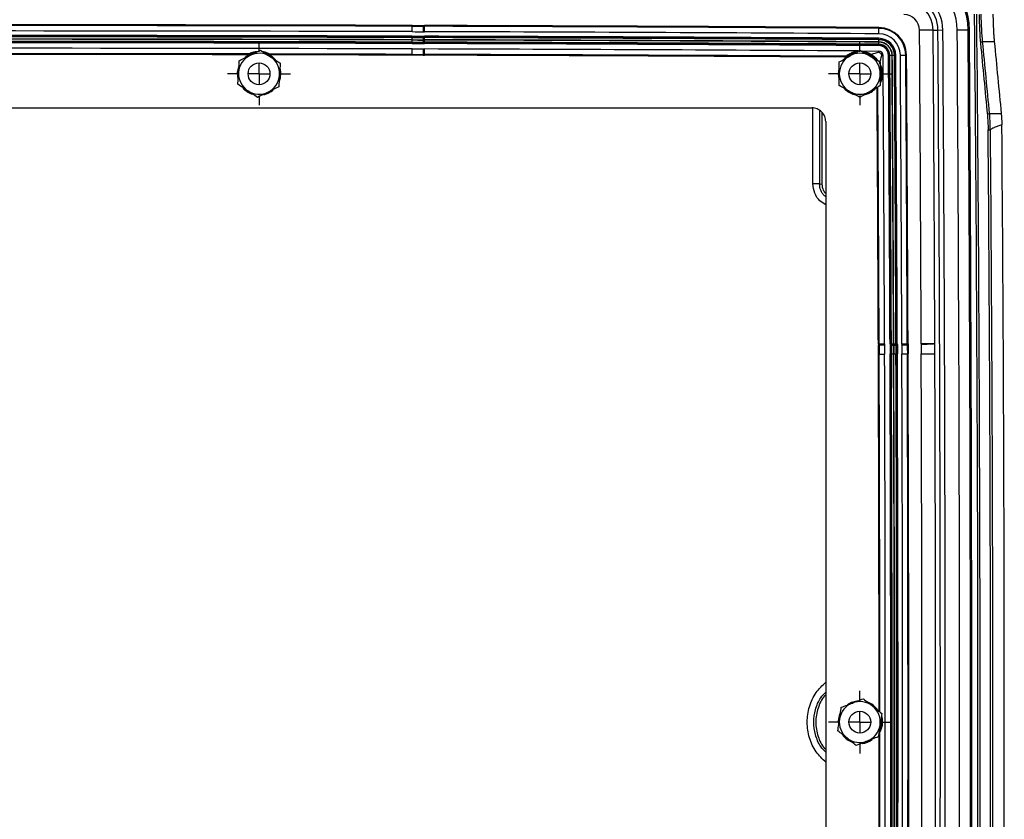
# Model space of a CAD drawing. Header units: inches. Extents: x 2 to 86, y 2 to 66.
# Tile 29 of 36: x 67.7 to 76.7, y 25.7 to 33.1. Entities that reach past the tile are written whole.
import ezdxf

# ---------------------------------------------------------------- set-up
doc = ezdxf.new("R2010")
doc.units = ezdxf.units.IN
doc.header["$LTSCALE"] = 8
doc.header["$MEASUREMENT"] = 0
doc.linetypes.add('CENTERX2', pattern=[0.8, 0.5, -0.1, 0.1, -0.1])
doc.layers.add('CENTER', color=40, linetype='CENTERX2')
doc.layers.add('DIMENSIONS', color=140, linetype='Continuous', lineweight=25)
doc.styles.add('SLDTEXTSTYLE0', font='TXT', dxfattribs={"width": 0.7})
doc.dimstyles.new('SLDDIMSTYLE4', dxfattribs={"dimtxt": 0.679688, "dimasz": 1.04, "dimexe": 0, "dimexo": 0.0625, "dimgap": 0.169922, "dimtad": 0, "dimtih": 1, "dimtoh": 1, "dimrnd": 1e-09, "dimzin": 4, "dimdsep": 46, "dimtxsty": 'SLDTEXTSTYLE0', "dimsah": 1, "dimcen": 0.09, "dimadec": 0, "dimazin": 1, "dimtfac": 1, "dimtofl": 0, "dimtmove": 0, "dimatfit": 3, "dimfxl": 0, "dimfrac": 2, "dimtolj": 1, "dimtzin": 12, "dimarcsym": 0})

# ---------------------------------------------------------------- blocks, each defined once
blk = doc.blocks.new('_D_16')
at = {"layer": 'DIMENSIONS'}
for p, q in [((64.3774, 33.2509), (64.3774, 37.0536)), ((69.8774, 33.2509), (69.8774, 37.0536)), ((64.3774, 36.0536), (64.8227, 36.0536)), ((65.7437, 36.0536), (65.5155, 36.0536)), ((65.5155, 36.0536), (65.5155, 34.9734)), ((68.3289, 36.0536), (68.5571, 36.0536)), ((68.5571, 36.0536), (68.5571, 34.9734)), ((69.8774, 36.0536), (69.2499, 36.0536)), ((65.5155, 34.9734), (65.7437, 34.9734)), ((68.5571, 34.9734), (68.3289, 34.9734))]:
    blk.add_line(p, q, dxfattribs=at)
for points in [[(64.3774, 36.0536), (65.4174, 35.8936), (65.4174, 36.2136)], [(69.8774, 36.0536), (68.8374, 36.2136), (68.8374, 35.8936)]]:
    blk.add_solid(points, dxfattribs=at)
at = {"layer": 'DIMENSIONS', "char_height": 0.66667, "attachment_point": 1, "style": 'SLDTEXTSTYLE0'}
for s, insert in [('5.50', (66.0264, 37.0651)), ('139.7', (65.7437, 35.8327))]:
    blk.add_mtext(s, dxfattribs=dict(at, insert=insert))
blk = doc.blocks.new('_D_17')
at = {"layer": 'DIMENSIONS'}
for p, q in [((69.8774, 33.2509), (69.8774, 37.0536)), ((75.3774, 33.2509), (75.3774, 37.0536)), ((69.8774, 36.0536), (70.4427, 36.0536)), ((71.3637, 36.0536), (71.1355, 36.0536)), ((71.1355, 36.0536), (71.1355, 34.9734)), ((73.9489, 36.0536), (74.1772, 36.0536)), ((74.1772, 36.0536), (74.1772, 34.9734)), ((75.3774, 36.0536), (74.8699, 36.0536)), ((71.1355, 34.9734), (71.3637, 34.9734)), ((74.1772, 34.9734), (73.9489, 34.9734))]:
    blk.add_line(p, q, dxfattribs=at)
for points in [[(69.8774, 36.0536), (70.9174, 35.8936), (70.9174, 36.2136)], [(75.3774, 36.0536), (74.3374, 36.2136), (74.3374, 35.8936)]]:
    blk.add_solid(points, dxfattribs=at)
at = {"layer": 'DIMENSIONS', "char_height": 0.66667, "attachment_point": 1, "style": 'SLDTEXTSTYLE0'}
for s, insert in [('5.50', (71.6465, 37.0651)), ('139.7', (71.3637, 35.8327))]:
    blk.add_mtext(s, dxfattribs=dict(at, insert=insert))
blk = doc.blocks.new('_D_18')
at = {"layer": 'DIMENSIONS'}
for p, q in [((58.8774, 33.2509), (58.8774, 40.1753)), ((75.3774, 33.2509), (75.3774, 40.1753)), ((58.8774, 39.1753), (64.8227, 39.1753)), ((65.7437, 39.1753), (65.5155, 39.1753)), ((65.5155, 39.1753), (65.5155, 38.0951)), ((68.3289, 39.1753), (68.5571, 39.1753)), ((68.5571, 39.1753), (68.5571, 38.0951)), ((75.3774, 39.1753), (69.2499, 39.1753)), ((65.5155, 38.0951), (65.7437, 38.0951)), ((68.5571, 38.0951), (68.3289, 38.0951))]:
    blk.add_line(p, q, dxfattribs=at)
for points in [[(58.8774, 39.1753), (59.9174, 39.0153), (59.9174, 39.3353)], [(75.3774, 39.1753), (74.3374, 39.3353), (74.3374, 39.0153)]]:
    blk.add_solid(points, dxfattribs=at)
at = {"layer": 'DIMENSIONS', "char_height": 0.66667, "attachment_point": 1, "style": 'SLDTEXTSTYLE0'}
for s, insert in [('16.50', (65.7437, 40.1868)), ('419.1', (65.7437, 38.9544))]:
    blk.add_mtext(s, dxfattribs=dict(at, insert=insert))
blk = doc.blocks.new('SW_CENTERMARKSYMBOL_6')
at = {"layer": 'CENTER', "color": 0}
for p, q in [((0, 0.2), (0, 0.2875)), ((0, 0), (0, 0.1)), ((-0.2, 0), (-0.2875, 0)), ((0, 0), (-0.1, 0)), ((0, 0), (0, -0.1)), ((0, 0), (0.1, 0)), ((0.2, 0), (0.2875, 0)), ((0, -0.2), (0, -0.2875))]:
    blk.add_line(p, q, dxfattribs=at)
blk = doc.blocks.new('SW_CENTERMARKSYMBOL_7')
at = {"layer": 'CENTER', "color": 0}
for p, q in [((0, 0.2), (0, 0.2875)), ((0, 0), (0, 0.1)), ((-0.2, 0), (-0.2875, 0)), ((0, 0), (-0.1, 0)), ((0, 0), (0, -0.1)), ((0, 0), (0.1, 0)), ((0.2, 0), (0.2875, 0)), ((0, -0.2), (0, -0.2875))]:
    blk.add_line(p, q, dxfattribs=at)
blk = doc.blocks.new('SW_CENTERMARKSYMBOL_8')
at = {"layer": 'CENTER', "color": 0}
for p, q in [((0, 0.2), (0, 0.2875)), ((0, 0), (0, 0.1)), ((-0.2, 0), (-0.2875, 0)), ((0, 0), (-0.1, 0)), ((0, 0), (0, -0.1)), ((0, 0), (0.1, 0)), ((0.2, 0), (0.2875, 0)), ((0, -0.2), (0, -0.2875))]:
    blk.add_line(p, q, dxfattribs=at)

msp = doc.modelspace()

# ---------------------------------------------------------------- linework, layer by layer
for p, q in [((71.2799, 32.9987), (71.28, 33.0057)), ((71.3825, 33.0055), (71.3844, 33.0055)), ((71.3825, 32.9986), (71.3825, 33.0055)), ((71.3825, 32.9986), (71.3843, 32.9986)), ((71.3844, 33.0055), (71.3843, 32.9986)), ((71.3862, 32.9985), (71.3843, 32.9986)), ((71.3844, 33.0055), (71.3864, 33.0054)), ((71.3862, 32.9985), (71.3846, 32.9487)), ((71.3864, 33.0054), (71.3862, 32.9985)), ((71.3929, 32.9486), (71.3931, 32.9984)), ((71.3931, 32.9984), (71.3931, 33.0053)), ((71.2796, 32.8975), (71.2797, 32.9073)), ((71.3824, 32.9487), (71.3835, 32.9487)), ((71.3846, 32.9487), (71.3835, 32.9487)), ((71.3927, 32.8971), (71.3928, 32.907)), ((75.5521, 32.9296), (75.5524, 32.9794)), ((75.5524, 32.9794), (75.5525, 32.9863)), ((76.0492, 32.9638), (75.9244, 32.963)), ((76.0492, 32.9638), (76.0932, 32.9641)), ((76.0932, 32.9641), (76.1381, 32.9645)), ((76.2692, 32.9654), (76.3688, 32.9661)), ((76.3688, 32.9661), (76.381, 32.9661)), ((71.2795, 32.853), (71.2796, 32.8727)), ((71.2795, 32.8503), (71.2795, 32.853)), ((71.2795, 32.8503), (71.2795, 32.8405)), ((71.2796, 32.8975), (71.2796, 32.8948)), ((71.2796, 32.8751), (71.2796, 32.8948)), ((71.3926, 32.8527), (71.3927, 32.8724)), ((71.3926, 32.85), (71.3926, 32.8527)), ((71.3926, 32.85), (71.3926, 32.8401)), ((71.3927, 32.8971), (71.3927, 32.8944)), ((71.3927, 32.8747), (71.3927, 32.8944)), ((75.5515, 32.8337), (75.5517, 32.8534)), ((75.5515, 32.831), (75.5515, 32.8337)), ((75.5515, 32.831), (75.5515, 32.8212)), ((75.5517, 32.8557), (75.5518, 32.8754)), ((75.5518, 32.8781), (75.5519, 32.888)), ((75.5518, 32.8781), (75.5518, 32.8754)), ((76.5021, 32.8575), (76.6087, 32.8575)), ((71.2791, 32.7338), (71.2792, 32.7407)), ((71.3922, 32.7335), (71.3923, 32.7404)), ((71.3923, 32.7404), (71.3924, 32.7902)), ((75.3913, 32.7722), (75.5512, 32.7712)), ((75.5511, 32.7599), (75.5512, 32.7712)), ((75.5791, 32.732), (75.5904, 32.732)), ((75.6501, 32.7324), (75.6403, 32.7324)), ((75.6501, 32.7324), (75.6528, 32.7325)), ((75.6528, 32.7325), (75.6725, 32.7326)), ((75.6749, 32.7326), (75.6946, 32.7327)), ((75.6973, 32.7327), (75.6946, 32.7327)), ((75.6973, 32.7327), (75.7071, 32.7328)), ((75.7487, 32.7331), (75.7985, 32.7334)), ((75.7985, 32.7334), (75.8055, 32.7335)), ((70.0698, 32.6053), (70.0739, 32.5759)), ((75.5659, 32.6203), (75.5739, 32.5759)), ((59.3151, 32.2509), (74.9397, 32.2509)), ((74.9483, 31.5544), (74.9483, 32.2495)), ((75.0088, 32.2283), (75.0088, 31.5544)), ((75.031, 32.2071), (75.031, 31.5515)), ((76.5655, 32.1992), (76.672, 32.1992)), ((75.0649, 32.1258), (75.0649, 21.1261)), ((75.0088, 31.5544), (75.031, 31.5515)), ((75.5474, 30.0885), (75.5544, 30.0885)), ((75.5545, 30.0789), (75.5475, 30.0789)), ((75.5544, 30.0885), (75.6042, 30.0887)), ((75.664, 30.0889), (75.6541, 30.0889)), ((75.664, 30.0889), (75.6666, 30.0889)), ((75.6666, 30.0889), (75.6863, 30.089)), ((75.6887, 30.089), (75.7084, 30.0891)), ((75.7111, 30.0891), (75.7084, 30.0891)), ((75.7111, 30.0891), (75.7209, 30.0891)), ((75.7625, 30.0893), (75.8123, 30.0895)), ((75.7627, 30.0812), (75.8125, 30.0827)), ((75.7627, 30.0812), (75.7627, 30.0801)), ((75.7627, 30.079), (75.7627, 30.0801)), ((75.8123, 30.0895), (75.8193, 30.0895)), ((75.8125, 30.0827), (75.8194, 30.0829)), ((75.8125, 30.0827), (75.8125, 30.0809)), ((75.8195, 30.081), (75.8125, 30.0809)), ((75.8125, 30.079), (75.8125, 30.0809)), ((75.8195, 30.0791), (75.8125, 30.079)), ((75.8194, 30.0829), (75.8195, 30.081)), ((75.8195, 30.081), (75.8195, 30.0791)), ((76.0646, 30.0904), (75.9397, 30.09)), ((76.0649, 30.0904), (76.0646, 30.0904)), ((75.5478, 29.9966), (75.5547, 29.9967)), ((75.6643, 29.9971), (75.6545, 29.997)), ((75.6643, 29.9971), (75.667, 29.9971)), ((75.667, 29.9971), (75.6867, 29.9972)), ((75.689, 29.9972), (75.7087, 29.9972)), ((75.7114, 29.9972), (75.7087, 29.9972)), ((75.7114, 29.9972), (75.7213, 29.9973)), ((75.8127, 29.9976), (75.8196, 29.9976))]:
    msp.add_line(p, q)
at = {"flags": 128}
for points in [[(71.382, 32.8502), (71.3821, 32.8517), (71.3821, 32.8529)], [(71.3828, 32.8973), (71.3827, 32.8958), (71.3827, 32.8946)], [(69.9766, 32.7371), (69.9534, 32.7484), (69.9341, 32.7552)], [(71.3798, 32.7904), (71.3806, 32.7904), (71.3812, 32.7904)], [(71.3805, 32.7406), (71.3805, 32.7367), (71.3804, 32.7336)], [(75.3435, 32.7606), (75.2932, 32.7448), (75.2484, 32.7163)], [(69.6837, 32.5286), (69.6811, 32.5779), (69.6912, 32.6272)], [(70.0739, 32.5759), (70.0699, 32.5224), (70.0618, 32.4944)], [(75.5739, 32.5759), (75.5699, 32.5224), (75.567, 32.5106)], [(75.5545, 30.0789), (75.5545, 30.0769), (75.5545, 30.0749)], [(75.6641, 30.0786), (75.6656, 30.0786), (75.6668, 30.0786)], [(75.7113, 30.0793), (75.7098, 30.0793), (75.7086, 30.0793)], [(75.2639, 26.7868), (75.2999, 26.8069), (75.3512, 26.821)], [(75.5739, 26.6384), (75.5699, 26.5849), (75.5573, 26.5461)]]:
    msp.add_lwpolyline(points, dxfattribs=at)
for centre in [(69.8774, 32.5634), (75.3774, 32.5634), (75.3774, 26.6259)]:
    msp.add_circle(centre, 0.1)
for centre, radius, start, end in [((75.781, 32.962), 0.5879, 0.3964, 89.64305), ((75.781, 32.962), 0.6, 0.3964, 89.64305), ((75.781, 32.962), 0.4882, 0.3964, 89.64305), ((75.781, 32.962), 0.3122, 0.3964, 89.64305), ((75.781, 32.962), 0.3571, 0.3964, 89.64305), ((75.781, 32.962), 0.2682, 0.3964, 89.64305), ((75.781, 32.962), 0.1434, 0.3964, 89.64305), ((-599.9637, 26.6259), 676.4228, 359.4509113, 0.5490887), ((-599.9637, 26.6259), 676.4428, 359.4509113, 0.5490887), ((67.1274, -1356.0339), 1389.0458, 89.8287142, 90.1712858), ((67.1274, -1356.0339), 1389.0389, 89.8287142, 90.1712858), ((71.3938, 33.2509), 0.2526, 268.25841, 269.82405), ((71.3938, 33.2509), 0.2456, 268.25841, 269.82405), ((67.1274, -1356.0339), 1389.0458, 89.6524784, 89.8240481), ((67.1274, -1356.0339), 1389.0389, 89.6524784, 89.8240481), ((67.1274, -1356.0339), 1388.9891, 89.8287142, 90.1712858), ((67.1274, -1356.0339), 1388.9474, 89.8287142, 90.1712858), ((67.1274, -1356.0339), 1388.9376, 89.8287142, 90.1712858), ((71.3949, 71.2513), 38.3442, 269.82784, 269.98213), ((71.3938, 33.2518), 0.3448, 268.18401, 269.8231), ((71.3938, 33.2509), 0.3024, 268.25841, 269.82405), ((67.1274, -1356.0339), 1388.9474, 89.6524784, 89.8240481), ((67.1274, -1356.0339), 1388.9891, 89.6524784, 89.8240481), ((75.5509, 32.7318), 0.1978, 0.38209, 89.65248), ((75.5509, 32.7318), 0.2476, 0.38209, 89.65248), ((75.5509, 32.7318), 0.2546, 0.38209, 89.65248), ((-840.0286, 26.6259), 915.9748, 0.2166803, 0.3963955), ((-840.0286, 26.6259), 916.0997, 0.2166803, 0.3963955), ((-840.0286, 26.6259), 916.1436, 359.6036045, 0.3963955), ((-840.0286, 26.6259), 916.1886, 359.6036045, 0.3963955), ((-840.0286, 26.6259), 916.3197, 359.6036045, 0.3963955), ((-840.0286, 26.6259), 916.4193, 359.6036045, 0.3963955), ((-840.0286, 26.6259), 916.4315, 359.6036045, 0.3963955), ((67.1274, -1356.0339), 1388.9349, 89.8287142, 90.1712858), ((67.1274, -1356.0339), 1388.9152, 89.8287142, 90.1712857), ((67.1274, -1356.0339), 1388.9129, 89.8287142, 90.1712858), ((67.1274, -1356.0339), 1388.8932, 89.8287142, 90.1712858), ((67.1274, -1356.0339), 1388.8905, 89.8287142, 90.1712858), ((67.1274, -1356.0339), 1388.8806, 89.8287142, 90.1712858), ((71.3949, 71.2596), 38.4068, 269.82785, 269.98089), ((71.3949, 71.2596), 38.4095, 269.82785, 269.98083), ((71.3949, 71.2596), 38.4193, 269.82785, 269.98062), ((71.3949, 71.2513), 38.354, 269.82784, 269.9819), ((71.3949, 71.2513), 38.3567, 269.82784, 269.98184), ((71.3949, 71.2513), 38.3764, 269.82784, 269.98139), ((71.3949, 71.2596), 38.3871, 269.82785, 269.98132), ((71.3938, 33.2509), 0.4108, 268.33482, 269.82405), ((71.3938, 33.2509), 0.4009, 268.31473, 269.82405), ((71.3938, 33.2509), 0.3983, 268.30913, 269.82405), ((71.3938, 33.2518), 0.377, 268.26256, 269.82311), ((71.3938, 33.2509), 0.3786, 268.26618, 269.82405), ((71.3938, 33.2518), 0.3573, 268.21581, 269.82311), ((71.3938, 33.2518), 0.3547, 268.20915, 269.8231), ((67.1274, -1356.0339), 1388.8932, 89.6524784, 89.8240481), ((67.1274, -1356.0339), 1388.8905, 89.6524784, 89.8240481), ((67.1274, -1356.0339), 1388.8806, 89.6524784, 89.8240481), ((67.1274, -1356.0339), 1388.9376, 89.6524784, 89.8240481), ((67.1274, -1356.0339), 1388.9349, 89.6524784, 89.8240481), ((67.1274, -1356.0339), 1388.9152, 89.6524784, 89.8240481), ((67.1274, -1356.0339), 1388.9129, 89.6524784, 89.8240481), ((75.5509, 32.7318), 0.1019, 0.38209, 89.65248), ((75.5509, 32.7318), 0.0992, 0.38209, 89.65248), ((75.5509, 32.7318), 0.0894, 0.38209, 89.65248), ((75.5509, 32.7318), 0.124, 0.38209, 89.65248), ((75.5509, 32.7318), 0.1216, 0.38209, 89.65248), ((75.5509, 32.7318), 0.1463, 0.38209, 89.65248), ((75.5509, 32.7318), 0.1437, 0.38209, 89.65248), ((75.5509, 32.7318), 0.1562, 0.38209, 89.65248), ((67.1274, -1356.0339), 1388.8307, 89.8287142, 90.1712858), ((67.1274, -1356.0339), 1388.7809, 89.8904444, 90.1095556), ((67.1274, -1356.0339), 1388.7739, 89.8906108, 90.1093892), ((69.8774, 32.5634), 0.1875, 116.52391, 176.52391), ((69.8774, 32.5634), 0.1969, 102.56376, 134.17923), ((69.8774, 32.5634), 0.2, 99.00059, 119.52227), ((69.8774, 32.5634), 0.1875, 56.52391, 116.52391), ((69.8774, 32.5634), 0.1969, 40.03388, 71.23134), ((67.1274, -1356.0339), 1388.7809, 89.8287142, 89.8826169), ((67.1274, -1356.0339), 1388.7739, 89.8287142, 89.8824506), ((71.3938, 33.2509), 0.5175, 268.51426, 269.82405), ((71.3938, 33.2509), 0.5105, 268.50433, 269.82405), ((71.3938, 33.2509), 0.4607, 268.42661, 269.82405), ((67.1274, -1356.0339), 1388.7739, 89.6649559, 89.8240481), ((67.1274, -1356.0339), 1388.7809, 89.6648793, 89.8240481), ((67.1274, -1356.0339), 1388.8307, 89.6602099, 89.8240481), ((75.3774, 32.5634), 0.1875, 120, 180), ((75.3774, 32.5634), 0.1969, 105.22494, 136.40425), ((75.3774, 32.5634), 0.1875, 60, 120), ((75.3774, 32.5634), 0.2, 43.05142, 79.2793), ((75.3774, 32.5634), 0.1969, 42.34922, 73.91625), ((75.3774, 32.5634), 0.1875, 0, 60), ((75.5509, 32.7318), 0.0394, 0.38209, 89.65248), ((-840.0286, 26.6259), 915.6393, 0.2166803, 0.3820894), ((-840.0286, 26.6259), 915.6892, 0.2166803, 0.3820894), ((-840.0286, 26.6259), 915.6991, 0.2166803, 0.3820894), ((-840.0286, 26.6259), 915.7017, 0.2166803, 0.3820894), ((-840.0286, 26.6259), 915.7214, 0.2166803, 0.3820894), ((-840.0286, 26.6259), 915.7238, 0.2166802, 0.3820894), ((-840.0286, 26.6259), 915.7435, 0.2166802, 0.3820894), ((-840.0286, 26.6259), 915.7462, 0.2166803, 0.3820894), ((-840.0286, 26.6259), 915.756, 0.2166803, 0.3820894), ((-840.0286, 26.6259), 915.7976, 0.2166803, 0.3820894), ((-840.0286, 26.6259), 915.8474, 0.2166803, 0.3820894), ((-840.0286, 26.6259), 915.8544, 0.2166803, 0.3820894), ((69.8774, 32.5634), 0.1875, 356.52391, 56.52391), ((69.8774, 32.5634), 0.1875, 176.52391, 236.52391), ((69.8774, 32.5634), 0.1875, 296.52391, 356.52391), ((75.3774, 32.5634), 0.1969, 166.23806, 193.77463), ((75.3774, 32.5634), 0.1875, 180, 240), ((75.3774, 32.5634), 0.1875, 300, 0), ((75.3774, 32.5634), 0.2, 341.3762, 17.147), ((69.8774, 32.5634), 0.1969, 221.23953, 252.33915), ((69.8774, 32.5634), 0.1875, 236.52391, 296.52391), ((69.8774, 32.5634), 0.1969, 282.91869, 310.8404), ((75.3774, 32.5634), 0.1969, 223.57174, 254.75596), ((75.3774, 32.5634), 0.1875, 240, 300), ((75.3774, 32.5634), 0.1969, 286.07166, 317.72115), ((-840.0286, 26.6259), 915.5825, 0.2166803, 0.3638967), ((-840.0286, 26.6259), 915.5895, 0.2166803, 0.3640378), ((-599.9637, 26.6259), 676.6641, 359.5368759, 0.4631241), ((-599.9637, 26.6259), 676.5379, 359.5406443, 0.4593557), ((-599.9637, 26.6259), 676.5595, 359.5404906, 0.4595094), ((76.0649, 30.0904), 0.5175, 180.21668, 181.27332), ((76.0649, 30.0904), 0.5105, 180.21668, 181.29027), ((76.0649, 30.0904), 0.4607, 180.21668, 181.42687), ((76.0649, 30.0904), 0.4607, 181.42687, 181.74615), ((76.0649, 30.0904), 0.4108, 180.21668, 181.66995), ((101.1504, 30.0913), 25.4962, 180.02897, 180.21193), ((76.0649, 30.0904), 0.4009, 180.21668, 181.68998), ((101.1504, 30.0913), 25.4863, 180.02865, 180.21193), ((76.0649, 30.0904), 0.3983, 180.21668, 181.69557), ((101.1504, 30.0913), 25.4836, 180.02856, 180.21193), ((76.0649, 30.0904), 0.3786, 180.21668, 181.73839), ((101.1504, 30.0913), 25.4639, 180.02791, 180.21193), ((76.0658, 30.0904), 0.3771, 180.2176, 181.74196), ((101.1442, 30.0913), 25.4553, 180.02781, 180.21195), ((76.0658, 30.0904), 0.3574, 180.21765, 181.78858), ((101.1442, 30.0913), 25.4356, 180.02714, 180.21195), ((76.0658, 30.0904), 0.3547, 180.21765, 181.79523), ((101.1442, 30.0913), 25.4329, 180.02705, 180.21195), ((76.0658, 30.0904), 0.3448, 180.21768, 181.8203), ((101.1442, 30.0913), 25.4231, 180.0267, 180.21195), ((76.0649, 30.0904), 0.3024, 180.21668, 181.74615), ((76.0649, 30.0904), 0.2526, 180.21668, 181.74615), ((76.0649, 30.0904), 0.2456, 180.21668, 181.74615), ((76.0649, 30.0904), 0.1252, 180.21668, 183.00779), ((76.0649, 30.0904), 0.000343, 180.21668, 240.02303), ((-840.0286, 26.6259), 915.5825, 0.0058793, 0.210934), ((-840.0286, 26.6259), 915.5895, 0.0055999, 0.210934), ((-840.0286, 26.6259), 915.6393, 359.789066, 0.210934), ((-840.0286, 26.6259), 915.6892, 359.789066, 0.210934), ((-840.0286, 26.6259), 915.6991, 359.789066, 0.210934), ((-840.0286, 26.6259), 915.7017, 359.789066, 0.210934), ((-840.0286, 26.6259), 915.7214, 359.789066, 0.210934), ((-840.0286, 26.6259), 915.7238, 359.7890656, 0.210934), ((-840.0286, 26.6259), 915.7435, 359.7890656, 0.210934), ((-840.0286, 26.6259), 915.7462, 359.7890656, 0.210934), ((-840.0286, 26.6259), 915.756, 359.7890656, 0.210934), ((-840.0286, 26.6259), 915.7976, 359.789066, 0.210934), ((-840.0286, 26.6259), 915.8474, 359.789066, 0.210934), ((-840.0286, 26.6259), 915.8544, 359.789066, 0.210934), ((-840.0286, 26.6259), 915.9748, 359.789066, 0.210934), ((-840.0286, 26.6259), 916.0997, 359.789066, 0.210934), ((75.3774, 26.6259), 0.1875, 111.3714, 171.3714), ((75.3774, 26.6259), 0.1875, 51.3714, 111.3714), ((75.3774, 26.6259), 0.1969, 36.52893, 67.69216), ((75.3774, 26.6259), 0.1969, 154.85898, 186.06145), ((75.3774, 26.6259), 0.1875, 351.3714, 51.3714), ((75.3774, 26.6259), 0.1875, 171.3714, 231.3714), ((75.3774, 26.6259), 0.1875, 291.3714, 351.3714), ((75.3774, 26.6259), 0.2, 331.98144, 8.3958), ((75.3774, 26.6259), 0.1969, 217.39948, 249.00298), ((-840.0286, 26.6259), 915.5895, 359.789066, 359.9944001), ((75.3774, 26.6259), 0.1875, 231.3714, 291.3714), ((75.3774, 26.6259), 0.1969, 276.01685, 305.04443), ((-840.0286, 26.6259), 915.5825, 359.789066, 359.9914428)]:
    msp.add_arc(centre, radius, start, end)
for points in [[(76.4693, 33.1075), (76.4708, 33.0088), (76.4755, 32.913), (76.4822, 32.8432)], [(76.5021, 32.8575), (76.4954, 32.9237), (76.4907, 33.0146), (76.4892, 33.1083)], [(71.2799, 32.9987), (71.3141, 32.9986), (71.3483, 32.9986), (71.3825, 32.9986)], [(71.28, 33.0057), (71.3141, 33.0056), (71.3483, 33.0055), (71.3825, 33.0055)], [(71.2798, 32.9489), (71.314, 32.9488), (71.3482, 32.9488), (71.3824, 32.9487)], [(76.5021, 32.8575), (76.4971, 32.8573), (76.4871, 32.8539), (76.4825, 32.8468), (76.4822, 32.8432)], [(76.4822, 32.8432), (76.5034, 32.6238), (76.5245, 32.4043), (76.5455, 32.1849)], [(76.5655, 32.1992), (76.5445, 32.4186), (76.5234, 32.6381), (76.5021, 32.8575)], [(76.6087, 32.8575), (76.6299, 32.6381), (76.651, 32.4186), (76.672, 32.1992)], [(69.7789, 32.7375), (69.7801, 32.7398), (69.7815, 32.7421), (69.7829, 32.7444)], [(69.9726, 32.744), (69.974, 32.7417), (69.9754, 32.7394), (69.9766, 32.7371)], [(71.3804, 32.7336), (71.3467, 32.7336), (71.3129, 32.7337), (71.2791, 32.7338)], [(71.2792, 32.7407), (71.3129, 32.7406), (71.3467, 32.7406), (71.3805, 32.7406)], [(71.2793, 32.7906), (71.3128, 32.7905), (71.3463, 32.7904), (71.3798, 32.7904)], [(75.2484, 32.7163), (75.249, 32.7186), (75.2496, 32.7209), (75.2503, 32.7232)], [(75.5511, 32.7599), (75.5271, 32.7531), (75.5037, 32.7465), (75.4826, 32.7406)], [(75.559, 32.6606), (75.5651, 32.6825), (75.572, 32.7069), (75.5791, 32.732)], [(76.5655, 32.1992), (76.5604, 32.1989), (76.5504, 32.1956), (76.5458, 32.1884), (76.5455, 32.1849)], [(76.5455, 32.1849), (76.549, 32.1489), (76.5514, 32.1005), (76.5524, 32.0499)], [(76.5723, 32.0512), (76.5714, 32.1067), (76.5689, 32.1597), (76.5655, 32.1992)], [(76.574, 32.0519), (76.5736, 32.0515), (76.573, 32.0512), (76.5723, 32.0512)], [(75.5545, 30.0749), (75.5546, 30.0488), (75.5546, 30.0227), (75.5547, 29.9967)], [(75.7627, 30.079), (75.7627, 30.0518), (75.7628, 30.0246), (75.7629, 29.9974)], [(75.8125, 30.079), (75.8125, 30.0519), (75.8126, 30.0248), (75.8127, 29.9976)], [(75.8195, 30.0791), (75.8195, 30.0519), (75.8195, 30.0248), (75.8196, 29.9976)], [(75.9399, 30.0839), (75.9399, 30.0553), (75.94, 30.0267), (75.9401, 29.9981)], [(76.0649, 30.0904), (76.0649, 30.0903), (76.0648, 30.0902), (76.0647, 30.0901)], [(76.0649, 29.9985), (76.0649, 30.0292), (76.0649, 30.0598), (76.0649, 30.0904)]]:
    msp.add_open_spline(points, degree=3)
for points, knots in [([(76.5964, 33.1083), (76.5964, 33.104), (76.5966, 33.0953), (76.5968, 33.0824), (76.5971, 33.0696), (76.5974, 33.057), (76.5978, 33.0445), (76.5982, 33.0321), (76.5986, 33.0198), (76.5991, 33.0076), (76.5996, 32.9956), (76.6001, 32.9837), (76.6008, 32.9686), (76.6017, 32.9508), (76.6029, 32.9304), (76.6042, 32.9109), (76.6056, 32.8922), (76.6071, 32.8743), (76.6081, 32.8631), (76.6087, 32.8575)], [0, 0, 0, 0, 0.04636, 0.092432, 0.138262, 0.183902, 0.229399, 0.274805, 0.320169, 0.365542, 0.410974, 0.456517, 0.502219, 0.585865, 0.668843, 0.751445, 0.833973, 0.916725, 1, 1, 1, 1]), ([(71.2798, 32.9489), (71.2798, 32.9613), (71.2799, 32.9736), (71.2799, 32.9918), (71.2799, 32.9976), (71.2799, 32.9987)], [0, 0, 0, 0, 0.5, 0.5, 1, 1, 1, 1]), ([(71.3824, 32.9487), (71.3825, 32.9611), (71.3825, 32.9735), (71.3825, 32.9916), (71.3825, 32.9975), (71.3825, 32.9986)], [0, 0, 0, 0, 0.5, 0.5, 1, 1, 1, 1]), ([(71.3843, 32.9986), (71.3843, 32.9981), (71.3843, 32.9966), (71.3842, 32.9912), (71.3841, 32.9873), (71.384, 32.9777), (71.3839, 32.9721), (71.3837, 32.9604), (71.3836, 32.9544), (71.3835, 32.9487)], [0, 0, 0, 0, 0.25, 0.25, 0.5, 0.5, 0.75, 0.75, 1, 1, 1, 1]), ([(71.3828, 32.8973), (71.3828, 32.8977), (71.3828, 32.8989), (71.3828, 32.9025), (71.3829, 32.9048), (71.3829, 32.9071)], [0, 0, 0, 0, 0.5, 0.5, 1, 1, 1, 1]), ([(71.3819, 32.8403), (71.3819, 32.8427), (71.382, 32.845), (71.382, 32.8485), (71.382, 32.8498), (71.382, 32.8502)], [0, 0, 0, 0, 0.5, 0.5, 1, 1, 1, 1]), ([(71.3821, 32.8529), (71.3821, 32.8537), (71.3821, 32.8561), (71.3822, 32.8632), (71.3823, 32.8679), (71.3824, 32.8725)], [0, 0, 0, 0, 0.5, 0.5, 1, 1, 1, 1]), ([(71.3824, 32.8749), (71.3825, 32.8796), (71.3825, 32.8842), (71.3827, 32.8913), (71.3827, 32.8938), (71.3827, 32.8946)], [0, 0, 0, 0, 0.5, 0.5, 1, 1, 1, 1]), ([(69.6968, 32.6829), (69.7148, 32.6918), (69.7312, 32.7), (69.7629, 32.7158), (69.7781, 32.7234), (69.7937, 32.7312)], [0, 0, 0, 0, 0.5, 0.5, 1, 1, 1, 1]), ([(69.7829, 32.7444), (69.7831, 32.7446), (69.7834, 32.745), (69.7858, 32.7466), (69.7912, 32.7496), (69.8006, 32.7542), (69.8181, 32.761), (69.8415, 32.7676), (69.8609, 32.7685), (69.8691, 32.7688)], [0, 0, 0, 0, 0.04679, 0.094589, 0.198522, 0.316217, 0.450627, 0.769324, 1, 1, 1, 1]), ([(69.7937, 32.7312), (69.8092, 32.739), (69.8245, 32.7466), (69.8562, 32.7624), (69.8726, 32.7706), (69.8905, 32.7795)], [0, 0, 0, 0, 0.5, 0.5, 1, 1, 1, 1]), ([(69.8905, 32.7795), (69.9073, 32.7685), (69.9226, 32.7584), (69.9521, 32.7388), (69.9663, 32.7294), (69.9808, 32.7198)], [0, 0, 0, 0, 0.5, 0.5, 1, 1, 1, 1]), ([(69.9101, 32.7666), (69.9116, 32.7665), (69.9236, 32.7654), (69.9392, 32.7601), (69.9555, 32.7537), (69.9645, 32.7493), (69.9697, 32.7462), (69.9721, 32.7446), (69.9724, 32.7442), (69.9726, 32.744)], [0, 0, 0, 0, 0.054202, 0.439414, 0.600605, 0.74288, 0.877531, 0.939421, 1, 1, 1, 1]), ([(71.2792, 32.7407), (71.2792, 32.7418), (71.2792, 32.7477), (71.2792, 32.7659), (71.2793, 32.7782), (71.2793, 32.7906)], [0, 0, 0, 0, 0.5, 0.5, 1, 1, 1, 1]), ([(71.3812, 32.7904), (71.3809, 32.778), (71.3807, 32.7657), (71.3805, 32.7475), (71.3804, 32.7417), (71.3805, 32.7406)], [0, 0, 0, 0, 0.5, 0.5, 1, 1, 1, 1]), ([(75.1899, 32.6717), (75.2073, 32.6817), (75.2232, 32.6909), (75.2538, 32.7086), (75.2686, 32.7171), (75.2837, 32.7258)], [0, 0, 0, 0, 0.5, 0.5, 1, 1, 1, 1]), ([(75.2503, 32.7232), (75.2507, 32.7238), (75.2516, 32.725), (75.2571, 32.7299), (75.2652, 32.736), (75.2805, 32.746), (75.3065, 32.7578), (75.3337, 32.7679), (75.3506, 32.767), (75.3546, 32.7668)], [0, 0, 0, 0, 0.08534, 0.175505, 0.269655, 0.373964, 0.623095, 0.912434, 1, 1, 1, 1]), ([(75.2837, 32.7258), (75.2987, 32.7345), (75.3135, 32.743), (75.3441, 32.7607), (75.36, 32.7699), (75.3774, 32.7799)], [0, 0, 0, 0, 0.5, 0.5, 1, 1, 1, 1]), ([(75.3774, 32.7799), (75.3948, 32.7699), (75.4107, 32.7607), (75.4413, 32.743), (75.4561, 32.7345), (75.4712, 32.7258)], [0, 0, 0, 0, 0.5, 0.5, 1, 1, 1, 1]), ([(75.4022, 32.7657), (75.4086, 32.7658), (75.4273, 32.7662), (75.4551, 32.7555), (75.474, 32.7452), (75.4826, 32.7406)], [0, 0, 0, 0, 0.224054, 0.645396, 1, 1, 1, 1]), ([(75.4712, 32.7258), (75.4862, 32.7171), (75.501, 32.7086), (75.5316, 32.6909), (75.5475, 32.6817), (75.5649, 32.6717)], [0, 0, 0, 0, 0.5, 0.5, 1, 1, 1, 1]), ([(75.4826, 32.7406), (75.49, 32.7356), (75.5049, 32.7255), (75.5263, 32.706), (75.5382, 32.6911), (75.5441, 32.6837)], [0, 0, 0, 0, 0.328973, 0.667381, 1, 1, 1, 1]), ([(75.5791, 32.732), (75.5787, 32.7331), (75.578, 32.7352), (75.5766, 32.7384), (75.5739, 32.7434), (75.5689, 32.7498), (75.5621, 32.7551), (75.556, 32.7582), (75.5527, 32.7594), (75.5511, 32.7599)], [0, 0, 0, 0, 0.084038, 0.167131, 0.250167, 0.499902, 0.749673, 0.874227, 1, 1, 1, 1]), ([(69.6902, 32.5748), (69.6913, 32.5922), (69.6923, 32.6092), (69.6945, 32.6445), (69.6956, 32.6628), (69.6968, 32.6829)], [0, 0, 0, 0, 0.5, 0.5, 1, 1, 1, 1]), ([(69.9808, 32.7198), (69.9953, 32.7102), (70.0096, 32.7008), (70.0391, 32.6813), (70.0544, 32.6712), (70.0711, 32.6601)], [0, 0, 0, 0, 0.5, 0.5, 1, 1, 1, 1]), ([(70.0711, 32.6601), (70.0699, 32.6401), (70.0688, 32.6218), (70.0666, 32.5864), (70.0656, 32.5694), (70.0646, 32.5521)], [0, 0, 0, 0, 0.5, 0.5, 1, 1, 1, 1]), ([(75.1899, 32.5634), (75.1899, 32.5808), (75.1899, 32.5979), (75.1899, 32.6333), (75.1899, 32.6516), (75.1899, 32.6717)], [0, 0, 0, 0, 0.5, 0.5, 1, 1, 1, 1]), ([(75.559, 32.6606), (75.5633, 32.6521), (75.5727, 32.6334), (75.5852, 32.5873), (75.5847, 32.5375), (75.5737, 32.4966), (75.5668, 32.4828), (75.5649, 32.479)], [0, 0, 0, 0, 0.156341, 0.342803, 0.745783, 0.929941, 1, 1, 1, 1]), ([(75.5649, 32.6717), (75.5649, 32.6516), (75.5649, 32.6333), (75.5649, 32.5979), (75.5649, 32.5808), (75.5649, 32.5634)], [0, 0, 0, 0, 0.5, 0.5, 1, 1, 1, 1]), ([(69.6837, 32.4668), (69.6849, 32.4868), (69.686, 32.5051), (69.6882, 32.5404), (69.6892, 32.5575), (69.6902, 32.5748)], [0, 0, 0, 0, 0.5, 0.5, 1, 1, 1, 1]), ([(70.0646, 32.5521), (70.0635, 32.5347), (70.0625, 32.5177), (70.0603, 32.4823), (70.0592, 32.4641), (70.058, 32.444)], [0, 0, 0, 0, 0.5, 0.5, 1, 1, 1, 1]), ([(75.1899, 32.4552), (75.1899, 32.4753), (75.1899, 32.4936), (75.1899, 32.529), (75.1899, 32.5461), (75.1899, 32.5634)], [0, 0, 0, 0, 0.5, 0.5, 1, 1, 1, 1]), ([(75.5649, 32.5634), (75.5649, 32.5461), (75.5649, 32.529), (75.5649, 32.4936), (75.5649, 32.4753), (75.5649, 32.4552)], [0, 0, 0, 0, 0.5, 0.5, 1, 1, 1, 1]), ([(69.774, 32.407), (69.7595, 32.4166), (69.7453, 32.426), (69.7157, 32.4456), (69.7004, 32.4557), (69.6837, 32.4668)], [0, 0, 0, 0, 0.5, 0.5, 1, 1, 1, 1]), ([(75.2837, 32.4011), (75.2686, 32.4098), (75.2538, 32.4183), (75.2232, 32.436), (75.2073, 32.4452), (75.1899, 32.4552)], [0, 0, 0, 0, 0.5, 0.5, 1, 1, 1, 1]), ([(75.5649, 32.4552), (75.5475, 32.4452), (75.5316, 32.436), (75.501, 32.4183), (75.4862, 32.4098), (75.4712, 32.4011)], [0, 0, 0, 0, 0.5, 0.5, 1, 1, 1, 1]), ([(69.8643, 32.3473), (69.8475, 32.3584), (69.8322, 32.3685), (69.8027, 32.388), (69.7885, 32.3975), (69.774, 32.407)], [0, 0, 0, 0, 0.5, 0.5, 1, 1, 1, 1]), ([(69.9611, 32.3957), (69.9456, 32.3879), (69.9303, 32.3803), (69.8986, 32.3645), (69.8822, 32.3563), (69.8643, 32.3473)], [0, 0, 0, 0, 0.5, 0.5, 1, 1, 1, 1]), ([(70.058, 32.444), (70.04, 32.4351), (70.0236, 32.4269), (69.992, 32.4111), (69.9767, 32.4034), (69.9611, 32.3957)], [0, 0, 0, 0, 0.5, 0.5, 1, 1, 1, 1]), ([(75.3774, 32.3469), (75.36, 32.357), (75.3441, 32.3661), (75.3135, 32.3838), (75.2987, 32.3924), (75.2837, 32.4011)], [0, 0, 0, 0, 0.5, 0.5, 1, 1, 1, 1]), ([(75.4712, 32.4011), (75.4561, 32.3924), (75.4413, 32.3838), (75.4107, 32.3661), (75.3948, 32.357), (75.3774, 32.3469)], [0, 0, 0, 0, 0.5, 0.5, 1, 1, 1, 1]), ([(75.0649, 32.1258), (75.0649, 32.1405), (75.0622, 32.1564), (75.05, 32.1873), (75.0405, 32.2021), (75.016, 32.2265), (75.0012, 32.2361), (74.9704, 32.2483), (74.9545, 32.2509), (74.9397, 32.2509)], [0, 0, 0, 0, 0.25, 0.25, 0.5, 0.5, 0.75, 0.75, 1, 1, 1, 1]), ([(76.672, 32.1992), (76.6722, 32.1968), (76.6727, 32.192), (76.6733, 32.1846), (76.6739, 32.1768), (76.6745, 32.1688), (76.6751, 32.1604), (76.6757, 32.1503), (76.6764, 32.1384), (76.6771, 32.1244), (76.6778, 32.1101), (76.6781, 32.1003), (76.6783, 32.0954)], [0, 0, 0, 0, 0.081464, 0.163055, 0.244908, 0.327156, 0.409929, 0.493357, 0.620423, 0.746887, 0.873247, 1, 1, 1, 1]), ([(76.6783, 32.0954), (76.6721, 32.0936), (76.6601, 32.09), (76.6422, 32.0842), (76.6249, 32.0779), (76.6101, 32.0718), (76.5983, 32.0663), (76.5893, 32.0616), (76.5812, 32.0569), (76.5764, 32.0535), (76.574, 32.0519)], [0, 0, 0, 0, 0.171284, 0.331214, 0.498236, 0.656212, 0.753564, 0.843155, 0.925206, 1, 1, 1, 1]), ([(76.5524, 32.0499), (76.5525, 32.0499), (76.5527, 32.05), (76.5535, 32.0502), (76.5546, 32.0504), (76.5558, 32.0505), (76.5573, 32.0506), (76.559, 32.0508), (76.5608, 32.0509), (76.5627, 32.051), (76.5646, 32.051), (76.5666, 32.0511), (76.5685, 32.0511), (76.5705, 32.0512), (76.5717, 32.0512), (76.5723, 32.0512)], [0, 0, 0, 0, 0.091173, 0.180002, 0.266482, 0.350548, 0.432147, 0.511295, 0.58809, 0.662599, 0.734808, 0.804677, 0.872167, 0.937266, 1, 1, 1, 1]), ([(75.0088, 31.5544), (75.008, 31.5544), (75.0012, 31.5544), (74.9791, 31.5544), (74.9639, 31.5544), (74.9483, 31.5544)], [0, 0, 0, 0, 0.5, 0.5, 1, 1, 1, 1]), ([(75.0649, 31.3645), (75.0467, 31.3749), (75.0034, 31.3995), (74.9588, 31.4687), (74.9518, 31.5258), (74.9483, 31.5544)], [0, 0, 0, 0, 0.267495, 0.633719, 1, 1, 1, 1]), ([(75.0649, 31.4373), (75.0613, 31.4398), (75.0488, 31.4481), (75.0338, 31.4691), (75.014, 31.5046), (75.0109, 31.5347), (75.0088, 31.5544)], [0, 0, 0, 0, 0.0974852, 0.3352058, 0.565201, 1, 1, 1, 1]), ([(75.031, 31.5515), (75.0327, 31.5327), (75.0354, 31.5011), (75.0565, 31.4781), (75.0649, 31.4688)], [0, 0, 0, 0, 0.598637, 1, 1, 1, 1]), ([(75.5478, 29.9966), (75.5477, 30.0101), (75.5476, 30.0375), (75.5476, 30.065), (75.5476, 30.0789)], [0, 0, 0, 0, 0.491007, 1, 1, 1, 1]), ([(75.6043, 30.079), (75.592, 30.0789), (75.5797, 30.0789), (75.5614, 30.0789), (75.5556, 30.0789), (75.5545, 30.0789)], [0, 0, 0, 0, 0.5, 0.5, 1, 1, 1, 1]), ([(75.6044, 30.0764), (75.6043, 30.0731), (75.6043, 30.0698), (75.6044, 30.0631), (75.6044, 30.0532), (75.6044, 30.03), (75.6045, 30.0101), (75.6045, 29.9969)], [0, 0, 0, 0, 0.125, 0.125, 0.25, 0.5, 1, 1, 1, 1]), ([(75.6543, 30.0785), (75.6566, 30.0785), (75.6589, 30.0785), (75.6625, 30.0786), (75.6637, 30.0786), (75.6641, 30.0786)], [0, 0, 0, 0, 0.5, 0.5, 1, 1, 1, 1]), ([(75.6668, 30.0786), (75.6676, 30.0787), (75.6701, 30.0787), (75.6772, 30.0788), (75.6818, 30.0789), (75.6865, 30.0789)], [0, 0, 0, 0, 0.5, 0.5, 1, 1, 1, 1]), ([(75.6889, 30.079), (75.6935, 30.079), (75.6982, 30.0791), (75.7053, 30.0792), (75.7078, 30.0793), (75.7086, 30.0793)], [0, 0, 0, 0, 0.5, 0.5, 1, 1, 1, 1]), ([(75.7113, 30.0793), (75.7117, 30.0793), (75.7129, 30.0793), (75.7164, 30.0794), (75.7188, 30.0794), (75.7211, 30.0795)], [0, 0, 0, 0, 0.5, 0.5, 1, 1, 1, 1]), ([(75.8125, 30.0809), (75.812, 30.0809), (75.8105, 30.0809), (75.8052, 30.0808), (75.8013, 30.0807), (75.7917, 30.0806), (75.7861, 30.0805), (75.7744, 30.0803), (75.7683, 30.0802), (75.7627, 30.0801)], [0, 0, 0, 0, 0.25, 0.25, 0.5, 0.5, 0.75, 0.75, 1, 1, 1, 1]), ([(75.8125, 30.079), (75.8114, 30.079), (75.8055, 30.079), (75.7874, 30.079), (75.7751, 30.079), (75.7627, 30.079)], [0, 0, 0, 0, 0.5, 0.5, 1, 1, 1, 1]), ([(76.0647, 30.0901), (76.0646, 30.0901), (76.0642, 30.0899), (76.0633, 30.0897), (76.062, 30.0895), (76.0604, 30.0893), (76.0584, 30.0891), (76.0562, 30.0888), (76.0535, 30.0886), (76.0506, 30.0884), (76.0474, 30.0881), (76.0439, 30.0879), (76.0401, 30.0876), (76.036, 30.0873), (76.0316, 30.0871), (76.0269, 30.0868), (76.0217, 30.0865), (76.0157, 30.0862), (76.0085, 30.0859), (76.0002, 30.0856), (75.9906, 30.0853), (75.9797, 30.085), (75.9675, 30.0846), (75.9541, 30.0842), (75.9447, 30.084), (75.9399, 30.0839)], [0, 0, 0, 0, 0.035182, 0.070355, 0.105528, 0.140707, 0.175893, 0.211086, 0.24628, 0.28147, 0.31665, 0.351814, 0.386956, 0.422074, 0.457166, 0.492235, 0.528411, 0.569616, 0.615878, 0.667225, 0.723671, 0.785212, 0.851815, 0.923427, 1, 1, 1, 1]), ([(75.5547, 29.9967), (75.5558, 29.9967), (75.5616, 29.9967), (75.5799, 29.9968), (75.5922, 29.9968), (75.6045, 29.9969)], [0, 0, 0, 0, 0.5, 0.5, 1, 1, 1, 1]), ([(75.7629, 29.9974), (75.7752, 29.9975), (75.7876, 29.9975), (75.8057, 29.9976), (75.8116, 29.9976), (75.8127, 29.9976)], [0, 0, 0, 0, 0.5, 0.5, 1, 1, 1, 1]), ([(75.9401, 29.9981), (75.9559, 29.9981), (75.9717, 29.9982), (76.0011, 29.9983), (76.0147, 29.9984), (76.0488, 29.9985), (76.0632, 29.9985), (76.0649, 29.9985)], [0, 0, 0, 0, 0.25, 0.25, 0.5, 0.5, 1, 1, 1, 1]), ([(75.0649, 26.2582), (75.034, 26.2884), (74.9688, 26.3522), (74.9103, 26.4812), (74.8885, 26.6248), (74.9107, 26.7682), (74.9686, 26.8975), (75.034, 26.961), (75.0649, 26.9911)], [0, 0, 0, 0, 0.154871, 0.32757, 0.500129, 0.672801, 0.845222, 1, 1, 1, 1]), ([(75.0649, 26.3493), (75.0492, 26.366), (75.0057, 26.4121), (74.9679, 26.5088), (74.9507, 26.6251), (74.968, 26.7415), (75.0061, 26.8382), (75.0494, 26.884), (75.0649, 26.9004)], [0, 0, 0, 0, 0.112788, 0.312076, 0.499884, 0.689261, 0.889106, 1, 1, 1, 1]), ([(75.0649, 26.875), (75.0614, 26.8717), (75.0281, 26.8393), (74.9907, 26.7532), (74.9662, 26.6248), (74.9907, 26.4964), (75.0281, 26.4104), (75.0614, 26.378), (75.0649, 26.3746)], [0, 0, 0, 0, 0.026701, 0.257095, 0.5, 0.742905, 0.973299, 1, 1, 1, 1]), ([(75.2083, 26.7611), (75.227, 26.7684), (75.244, 26.7751), (75.277, 26.788), (75.2929, 26.7942), (75.3091, 26.8005)], [0, 0, 0, 0, 0.5, 0.5, 1, 1, 1, 1]), ([(75.3091, 26.8005), (75.3253, 26.8069), (75.3411, 26.8131), (75.3741, 26.826), (75.3912, 26.8327), (75.4099, 26.84)], [0, 0, 0, 0, 0.5, 0.5, 1, 1, 1, 1]), ([(75.4099, 26.84), (75.4256, 26.8275), (75.4399, 26.816), (75.4675, 26.7939), (75.4809, 26.7833), (75.4945, 26.7724)], [0, 0, 0, 0, 0.5, 0.5, 1, 1, 1, 1]), ([(75.192, 26.6541), (75.1946, 26.6713), (75.1972, 26.6881), (75.2025, 26.7231), (75.2053, 26.7413), (75.2083, 26.7611)], [0, 0, 0, 0, 0.5, 0.5, 1, 1, 1, 1]), ([(75.4945, 26.7724), (75.508, 26.7616), (75.5214, 26.7509), (75.549, 26.7288), (75.5633, 26.7174), (75.579, 26.7048)], [0, 0, 0, 0, 0.5, 0.5, 1, 1, 1, 1]), ([(75.579, 26.7048), (75.576, 26.685), (75.5733, 26.6669), (75.5679, 26.6319), (75.5654, 26.615), (75.5628, 26.5978)], [0, 0, 0, 0, 0.5, 0.5, 1, 1, 1, 1]), ([(75.1758, 26.547), (75.1788, 26.5669), (75.1815, 26.585), (75.1869, 26.62), (75.1894, 26.6369), (75.192, 26.6541)], [0, 0, 0, 0, 0.5, 0.5, 1, 1, 1, 1]), ([(75.5628, 26.5978), (75.5602, 26.5806), (75.5576, 26.5638), (75.5523, 26.5287), (75.5496, 26.5106), (75.5465, 26.4908)], [0, 0, 0, 0, 0.5, 0.5, 1, 1, 1, 1]), ([(75.5754, 26.6807), (75.5775, 26.6734), (75.5826, 26.6555), (75.5843, 26.6249), (75.5818, 26.5926), (75.5752, 26.5682), (75.5694, 26.5524), (75.5655, 26.5438), (75.5623, 26.538), (75.5614, 26.537), (75.5609, 26.5365)], [0, 0, 0, 0, 0.143026, 0.350203, 0.551233, 0.733281, 0.814718, 0.883536, 0.943461, 1, 1, 1, 1]), ([(75.2604, 26.4795), (75.2468, 26.4903), (75.2334, 26.501), (75.2058, 26.5231), (75.1915, 26.5345), (75.1758, 26.547)], [0, 0, 0, 0, 0.5, 0.5, 1, 1, 1, 1]), ([(75.3449, 26.4119), (75.3292, 26.4244), (75.3149, 26.4359), (75.2873, 26.458), (75.2739, 26.4686), (75.2604, 26.4795)], [0, 0, 0, 0, 0.5, 0.5, 1, 1, 1, 1]), ([(75.4457, 26.4513), (75.4295, 26.445), (75.4137, 26.4388), (75.3807, 26.4259), (75.3636, 26.4192), (75.3449, 26.4119)], [0, 0, 0, 0, 0.5, 0.5, 1, 1, 1, 1]), ([(75.5465, 26.4908), (75.5278, 26.4835), (75.5108, 26.4768), (75.4778, 26.4639), (75.4619, 26.4577), (75.4457, 26.4513)], [0, 0, 0, 0, 0.5, 0.5, 1, 1, 1, 1])]:
    msp.add_open_spline(points, degree=3, knots=knots)

# ---------------------------------------------------------------- block references
at = {"layer": 'CENTER'}
for name, p in [('SW_CENTERMARKSYMBOL_8', (69.8774, 32.5634)), ('SW_CENTERMARKSYMBOL_7', (75.3774, 32.5634)), ('SW_CENTERMARKSYMBOL_6', (75.3774, 26.6259))]:
    msp.add_blockref(name, p, dxfattribs=at)

# ---------------------------------------------------------------- dimensions: what is measured, and where the dimension line sits
at = {"layer": 'DIMENSIONS'}
dim = msp.add_linear_dim(base=(75.3774, 39.1753), p1=(58.8774, 32.8509), p2=(75.3774, 32.8509), angle=0, dimstyle='SLDDIMSTYLE4', dxfattribs=at)
dim.commit()
dim.dimension.update_dxf_attribs({"geometry": '_D_18', "text_midpoint": (67.0363, 39.1753), "dimtype": 160})
for base, p1, p2, picture, middle in [((69.8774, 36.0536), (64.3774, 32.8509), (69.8774, 32.8509), '_D_16', (67.0363, 36.0536)), ((75.3774, 36.0536), (69.8774, 32.8509), (75.3774, 32.8509), '_D_17', (72.6563, 36.0536))]:
    dim = msp.add_linear_dim(base=base, p1=p1, p2=p2, dimstyle='SLDDIMSTYLE4', dxfattribs=at)
    dim.commit()
    dim.dimension.update_dxf_attribs({"geometry": picture, "text_midpoint": middle, "dimtype": 160})

doc.saveas('drawing.dxf')
